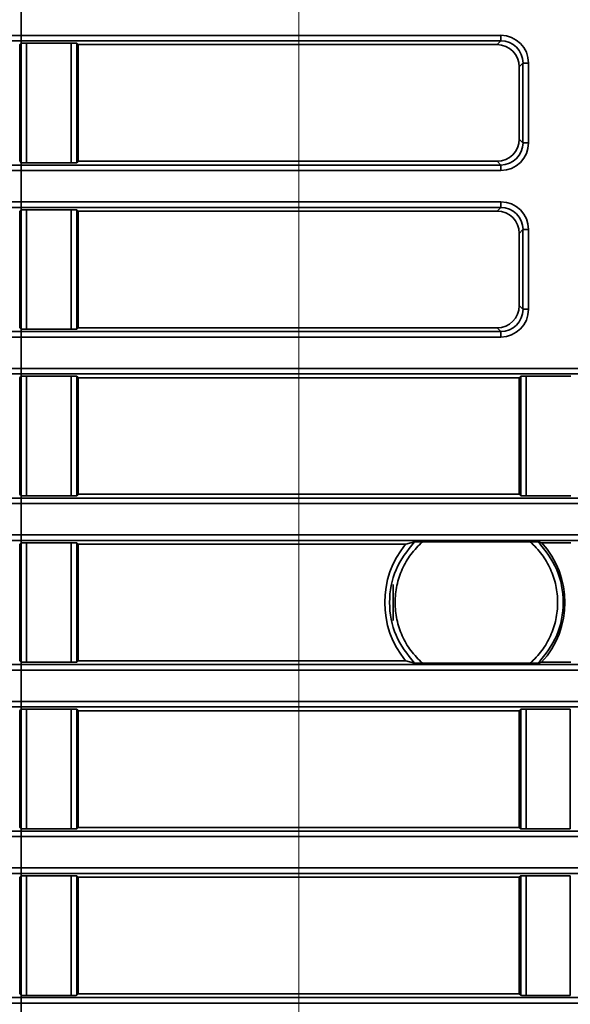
# Model space of a CAD drawing. Header units: millimetres. Extents: x 0 to 1118, y 0 to 864.
# Tile 214 of 250: x 930.19 to 936.39, y 482.19 to 493.27. Entities that reach past the tile are written whole.
import ezdxf

# ---------------------------------------------------------------- set-up
doc = ezdxf.new("R2010")
doc.units = ezdxf.units.MM
doc.linetypes.add('CENTERX2', pattern=[20.32, 12.7, -2.54, 2.54, -2.54])
doc.styles.add('SLDTEXTSTYLE0', font='TXT', dxfattribs={"width": 0.605})
doc.dimstyles.new('SLDDIMSTYLE3', dxfattribs={"dimtxt": 4.233333, "dimasz": 4.572, "dimexe": 0, "dimexo": 0.0625, "dimgap": 1.058333, "dimtad": 0, "dimtih": 1, "dimtoh": 1, "dimdec": 1, "dimlfac": 4, "dimrnd": 1e-09, "dimzin": 4, "dimdsep": 46, "dimtxsty": 'SLDTEXTSTYLE0', "dimsah": 1, "dimcen": 0.09, "dimadec": 0, "dimazin": 1, "dimtfac": 1, "dimtofl": 0, "dimtmove": 0, "dimatfit": 3, "dimfxl": 1, "dimfrac": 2, "dimtolj": 1, "dimtzin": 12, "dimarcsym": 0})
doc.dimstyles.new('SLDDIMSTYLE4', dxfattribs={"dimtxt": 4.233333, "dimasz": 4.572, "dimexe": 0, "dimexo": 0.0625, "dimgap": 1.058333, "dimtad": 0, "dimtih": 1, "dimtoh": 1, "dimdec": 1, "dimlfac": 4, "dimrnd": 1e-09, "dimzin": 12, "dimdsep": 46, "dimtxsty": 'SLDTEXTSTYLE0', "dimsah": 1, "dimcen": 0.09, "dimadec": 0, "dimazin": 3, "dimtfac": 1, "dimtmove": 0, "dimatfit": 0, "dimfxl": 1, "dimfrac": 2, "dimtolj": 1, "dimtzin": 12, "dimarcsym": 0})
doc.dimstyles.new('SLDDIMSTYLE7', dxfattribs={"dimtxt": 4.233333, "dimasz": 4.572, "dimexe": 0, "dimexo": 0.0625, "dimgap": 1.058333, "dimtad": 0, "dimtih": 1, "dimtoh": 1, "dimdec": 1, "dimlfac": 4, "dimrnd": 1e-09, "dimzin": 4, "dimdsep": 46, "dimtxsty": 'SLDTEXTSTYLE0', "dimsah": 1, "dimcen": 0.09, "dimadec": 0, "dimazin": 1, "dimtfac": 1, "dimtmove": 0, "dimatfit": 0, "dimfxl": 1, "dimfrac": 2, "dimtolj": 1, "dimtzin": 12, "dimarcsym": 0})

# ---------------------------------------------------------------- blocks, each defined once
blk = doc.blocks.new('_D_21')
at = {"color": 7, "linetype": 'Continuous', "lineweight": 0}
for p, q in [((934.937, 497.024), (1079.54, 497.024)), ((1077.94, 497.024), (1077.94, 476.868)), ((1085.54, 475.898), (1084.084, 475.898)), ((1084.084, 475.898), (1084.084, 469.401)), ((1093.624, 475.898), (1095.079, 475.898)), ((1095.079, 475.898), (1095.079, 469.401)), ((1084.084, 469.401), (1085.54, 469.401)), ((1095.079, 469.401), (1093.624, 469.401)), ((1077.94, 448.274), (1077.94, 468.431)), ((934.937, 448.274), (1079.54, 448.274))]:
    blk.add_line(p, q, dxfattribs=at)
at = {"color": 7, "linetype": 'Continuous', "lineweight": 18}
for points in [[(1077.94, 497.024), (1077.178, 492.452), (1078.702, 492.452)], [(1077.94, 448.274), (1078.702, 452.846), (1077.178, 452.846)]]:
    blk.add_solid(points, dxfattribs=at)
at = {"color": 7, "linetype": 'Continuous', "lineweight": 18, "char_height": 4.2333, "attachment_point": 1, "style": 'SLDTEXTSTYLE0'}
for s, insert in [('3X', (1059.346, 474.858)), ('195.0', (1068.077, 474.858)), ('7.7', (1085.54, 474.858))]:
    blk.add_mtext(s, dxfattribs=dict(at, insert=insert))
blk = doc.blocks.new('_D_22')
at = {"color": 7, "linetype": 'Continuous', "lineweight": 0}
for p, q in [((907.33, 477.629), (907.33, 487.154)), ((931.549, 477.629), (905.73, 477.629)), ((931.549, 467.67), (905.73, 467.67)), ((907.33, 458.649), (907.33, 467.67)), ((892.191, 461.898), (890.736, 461.898)), ((890.736, 461.898), (890.736, 455.401)), ((900.275, 461.898), (901.731, 461.898)), ((901.731, 461.898), (901.731, 455.401)), ((904.155, 458.649), (907.33, 458.649)), ((890.736, 455.401), (892.191, 455.401)), ((901.731, 455.401), (900.275, 455.401))]:
    blk.add_line(p, q, dxfattribs=at)
at = {"color": 7, "linetype": 'Continuous', "lineweight": 18}
for points in [[(907.33, 477.629), (908.092, 482.201), (906.568, 482.201)], [(907.33, 467.67), (906.568, 463.098), (908.092, 463.098)]]:
    blk.add_solid(points, dxfattribs=at)
at = {"color": 7, "linetype": 'Continuous', "lineweight": 18, "char_height": 4.2333, "attachment_point": 1, "style": 'SLDTEXTSTYLE0'}
for s, insert in [('39.8', (877.962, 460.858)), ('1.6', (892.191, 460.858))]:
    blk.add_mtext(s, dxfattribs=dict(at, insert=insert))
blk = doc.blocks.new('_D_24')
at = {"color": 7, "linetype": 'Continuous', "lineweight": 0}
for p, q in [((916.66, 520.499), (915.205, 520.499)), ((915.205, 520.499), (915.205, 514.002)), ((921.51, 520.499), (922.966, 520.499)), ((922.966, 520.499), (922.966, 514.002)), ((930.087, 442.887), (930.087, 518.851)), ((933.337, 449.874), (933.337, 518.851)), ((930.087, 517.25), (925.39, 517.25)), ((933.337, 517.25), (942.862, 517.25)), ((915.205, 514.002), (916.66, 514.002)), ((922.966, 514.002), (921.51, 514.002))]:
    blk.add_line(p, q, dxfattribs=at)
at = {"color": 7, "linetype": 'Continuous', "lineweight": 18}
for points in [[(930.087, 517.25), (925.515, 518.012), (925.515, 516.488)], [(933.337, 517.25), (937.909, 516.488), (937.909, 518.012)]]:
    blk.add_solid(points, dxfattribs=at)
at = {"color": 7, "linetype": 'Continuous', "lineweight": 18, "char_height": 4.2333, "attachment_point": 1, "style": 'SLDTEXTSTYLE0'}
for s, insert in [('13.0', (902.431, 519.459)), ('.5', (916.66, 519.459))]:
    blk.add_mtext(s, dxfattribs=dict(at, insert=insert))

msp = doc.modelspace()

# ---------------------------------------------------------------- linework, layer by layer
at = {"color": 7, "linetype": 'CENTERX2', "lineweight": 18}
msp.add_line((933.337, 448.274), (933.337, 497.024), dxfattribs=at)
at = {"color": 7, "linetype": 'Continuous', "lineweight": 35}
for p, q in [((930.212, 493.45), (930.212, 493.098)), ((930.212, 493.098), (930.212, 493.036)), ((930.212, 493.098), (935.612, 493.098)), ((935.612, 493.098), (935.612, 493.036)), ((930.195, 492.993), (930.195, 491.68)), ((930.211, 491.664), (930.211, 493.009)), ((930.212, 493.036), (930.212, 493.009)), ((935.612, 493.036), (930.212, 493.036)), ((930.273, 493.01), (930.776, 493.01)), ((930.273, 493.01), (930.273, 491.663)), ((930.776, 491.663), (930.776, 493.01)), ((930.838, 493.009), (930.854, 492.993)), ((930.838, 493.009), (930.838, 491.664)), ((935.57, 492.993), (930.854, 492.993)), ((930.854, 492.993), (930.854, 491.68)), ((935.57, 492.993), (935.612, 493.036)), ((935.862, 492.786), (935.82, 492.743)), ((935.82, 491.93), (935.82, 492.743)), ((935.862, 492.786), (935.925, 492.786)), ((935.862, 491.888), (935.862, 492.786)), ((935.925, 492.786), (935.925, 491.888)), ((935.82, 491.93), (935.862, 491.888)), ((935.862, 491.888), (935.925, 491.888)), ((930.212, 491.664), (930.212, 491.638)), ((930.212, 491.638), (930.212, 491.575)), ((930.212, 491.638), (935.612, 491.638)), ((930.776, 491.663), (930.273, 491.663)), ((930.854, 491.68), (930.838, 491.664)), ((935.57, 491.68), (930.854, 491.68)), ((935.612, 491.638), (935.57, 491.68)), ((935.612, 491.638), (935.612, 491.575)), ((930.212, 491.575), (930.212, 491.223)), ((935.612, 491.575), (930.212, 491.575)), ((930.212, 491.223), (930.212, 491.161)), ((930.212, 491.223), (935.612, 491.223)), ((930.212, 491.161), (930.212, 491.134)), ((935.612, 491.161), (930.212, 491.161)), ((935.57, 491.118), (935.612, 491.161)), ((935.612, 491.223), (935.612, 491.161)), ((930.195, 491.118), (930.195, 489.805)), ((930.211, 489.789), (930.211, 491.134)), ((930.273, 491.135), (930.776, 491.135)), ((930.273, 491.135), (930.273, 489.788)), ((930.776, 489.788), (930.776, 491.135)), ((930.838, 491.134), (930.854, 491.118)), ((930.838, 491.134), (930.838, 489.789)), ((935.57, 491.118), (930.854, 491.118)), ((930.854, 491.118), (930.854, 489.805)), ((935.862, 490.911), (935.82, 490.868)), ((935.82, 490.055), (935.82, 490.868)), ((935.862, 490.013), (935.862, 490.911)), ((935.862, 490.911), (935.925, 490.911)), ((935.925, 490.911), (935.925, 490.013)), ((935.82, 490.055), (935.862, 490.013)), ((935.862, 490.013), (935.925, 490.013)), ((930.212, 489.789), (930.212, 489.763)), ((930.212, 489.763), (930.212, 489.7)), ((930.212, 489.763), (935.612, 489.763)), ((930.776, 489.788), (930.273, 489.788)), ((930.854, 489.805), (930.838, 489.789)), ((935.57, 489.805), (930.854, 489.805)), ((935.612, 489.763), (935.57, 489.805)), ((935.612, 489.763), (935.612, 489.7)), ((930.212, 489.7), (930.212, 489.348)), ((935.612, 489.7), (930.212, 489.7)), ((930.212, 489.348), (930.212, 489.286)), ((930.212, 489.348), (1048.962, 489.348)), ((930.212, 489.286), (930.212, 489.259)), ((1048.962, 489.286), (930.212, 489.286)), ((930.195, 489.243), (930.195, 487.93)), ((930.211, 487.914), (930.211, 489.259)), ((930.273, 489.26), (930.776, 489.26)), ((930.273, 489.26), (930.273, 487.913)), ((930.776, 487.913), (930.776, 489.26)), ((930.838, 489.259), (930.854, 489.243)), ((930.838, 489.259), (930.838, 487.914)), ((935.82, 489.243), (930.854, 489.243)), ((930.854, 489.243), (930.854, 487.93)), ((935.82, 489.243), (935.836, 489.259)), ((935.82, 487.93), (935.82, 489.243)), ((935.836, 487.914), (935.836, 489.259)), ((935.898, 489.26), (936.401, 489.26)), ((935.898, 489.26), (935.898, 487.913)), ((930.212, 487.914), (930.212, 487.888)), ((930.212, 487.888), (930.212, 487.825)), ((930.212, 487.888), (1048.962, 487.888)), ((930.776, 487.913), (930.273, 487.913)), ((930.854, 487.93), (930.838, 487.914)), ((935.82, 487.93), (930.854, 487.93)), ((935.836, 487.914), (935.82, 487.93)), ((936.401, 487.913), (935.898, 487.913)), ((930.212, 487.825), (930.212, 487.473)), ((1048.962, 487.825), (930.212, 487.825)), ((930.211, 486.039), (930.211, 487.384)), ((930.212, 487.473), (930.212, 487.411)), ((930.212, 487.473), (1048.962, 487.473)), ((930.212, 487.411), (930.212, 487.384)), ((1048.962, 487.411), (930.212, 487.411)), ((930.273, 487.385), (930.776, 487.385)), ((930.273, 487.385), (930.273, 486.038)), ((930.776, 486.038), (930.776, 487.385)), ((930.838, 487.384), (930.854, 487.368)), ((930.838, 487.384), (930.838, 486.039)), ((934.541, 487.368), (934.639, 487.395)), ((935.944, 487.396), (934.73, 487.396)), ((936.035, 487.395), (936.072, 487.385)), ((936.072, 487.385), (936.401, 487.385)), ((930.195, 487.368), (930.195, 486.055)), ((934.541, 487.368), (930.854, 487.368)), ((930.854, 487.368), (930.854, 486.055)), ((934.4, 486.509), (934.4, 486.915)), ((930.854, 486.055), (930.838, 486.039)), ((934.541, 486.055), (930.854, 486.055)), ((934.639, 486.028), (934.541, 486.055)), ((930.212, 486.039), (930.212, 486.013)), ((930.212, 486.013), (930.212, 485.95)), ((930.212, 486.013), (1048.962, 486.013)), ((930.212, 485.95), (930.212, 485.598)), ((1048.962, 485.95), (930.212, 485.95)), ((930.776, 486.038), (930.273, 486.038)), ((934.73, 486.027), (935.944, 486.027)), ((936.072, 486.038), (936.035, 486.028)), ((936.401, 486.038), (936.072, 486.038)), ((930.211, 484.164), (930.211, 485.509)), ((930.212, 485.598), (930.212, 485.536)), ((930.212, 485.598), (1048.962, 485.598)), ((930.212, 485.536), (930.212, 485.509)), ((1048.962, 485.536), (930.212, 485.536)), ((930.273, 485.51), (930.776, 485.51)), ((930.273, 485.51), (930.273, 484.163)), ((930.776, 484.163), (930.776, 485.51)), ((930.838, 485.509), (930.854, 485.493)), ((930.838, 485.509), (930.838, 484.164)), ((935.82, 485.493), (935.836, 485.509)), ((935.836, 484.164), (935.836, 485.509)), ((935.898, 485.51), (936.395, 485.51)), ((935.898, 485.51), (935.898, 484.163)), ((936.395, 484.163), (936.395, 485.51)), ((930.195, 485.493), (930.195, 484.18)), ((935.82, 485.493), (930.854, 485.493)), ((930.854, 485.493), (930.854, 484.18)), ((935.82, 484.18), (935.82, 485.493)), ((930.854, 484.18), (930.838, 484.164)), ((935.82, 484.18), (930.854, 484.18)), ((935.836, 484.164), (935.82, 484.18)), ((930.212, 484.164), (930.212, 484.138)), ((930.212, 484.138), (930.212, 484.075)), ((930.212, 484.138), (1048.962, 484.138)), ((930.212, 484.075), (930.212, 483.723)), ((1048.962, 484.075), (930.212, 484.075)), ((930.776, 484.163), (930.273, 484.163)), ((936.395, 484.163), (935.898, 484.163)), ((930.195, 483.618), (930.195, 482.305)), ((930.211, 482.289), (930.211, 483.634)), ((930.212, 483.723), (930.212, 483.661)), ((930.212, 483.723), (1048.962, 483.723)), ((930.212, 483.661), (930.212, 483.634)), ((1048.962, 483.661), (930.212, 483.661)), ((930.273, 483.635), (930.776, 483.635)), ((930.273, 483.635), (930.273, 482.288)), ((930.776, 482.288), (930.776, 483.635)), ((930.838, 483.634), (930.854, 483.618)), ((930.838, 483.634), (930.838, 482.289)), ((935.82, 483.618), (930.854, 483.618)), ((930.854, 483.618), (930.854, 482.305)), ((935.82, 483.618), (935.836, 483.634)), ((935.82, 482.305), (935.82, 483.618)), ((935.836, 482.289), (935.836, 483.634)), ((935.898, 483.635), (936.395, 483.635)), ((935.898, 483.635), (935.898, 482.288)), ((936.395, 482.288), (936.395, 483.635)), ((930.212, 482.289), (930.212, 482.263)), ((930.776, 482.288), (930.273, 482.288)), ((930.854, 482.305), (930.838, 482.289)), ((935.82, 482.305), (930.854, 482.305)), ((935.836, 482.289), (935.82, 482.305)), ((936.395, 482.288), (935.898, 482.288)), ((930.212, 482.263), (930.212, 482.2)), ((930.212, 482.263), (1048.962, 482.263)), ((930.212, 482.2), (930.212, 481.848)), ((1048.962, 482.2), (930.212, 482.2))]:
    msp.add_line(p, q, dxfattribs=at)
at = {"color": 7, "linetype": 'Continuous', "lineweight": 35, "flags": 128}
for points in [[(930.195, 492.993), (930.203, 493.002), (930.211, 493.009)], [(930.195, 491.68), (930.203, 491.672), (930.211, 491.664)], [(930.195, 491.118), (930.203, 491.127), (930.211, 491.134)], [(930.195, 489.805), (930.203, 489.797), (930.211, 489.789)], [(930.195, 489.243), (930.203, 489.252), (930.211, 489.259)], [(930.195, 487.93), (930.203, 487.922), (930.211, 487.914)], [(930.195, 487.368), (930.203, 487.377), (930.211, 487.384)], [(930.195, 486.055), (930.203, 486.047), (930.211, 486.039)], [(930.195, 485.493), (930.203, 485.502), (930.211, 485.509)], [(930.195, 484.18), (930.203, 484.172), (930.211, 484.164)], [(930.195, 483.618), (930.203, 483.627), (930.211, 483.634)], [(930.195, 482.305), (930.203, 482.297), (930.211, 482.289)]]:
    msp.add_lwpolyline(points, dxfattribs=at)
at = {"color": 7, "linetype": 'Continuous', "lineweight": 35}
for radius, start, end in [(0.997, 317.4814, 42.5186), (1.032, 140.5025, 219.4975)]:
    msp.add_arc((935.337, 486.712), radius, start, end, dxfattribs=at)
for centre, major_axis, ratio, start_param, end_param in [((935.612, 492.786), (-0.221, -0.221), 0.999695, 2.356347, 3.926839), ((935.57, 492.743), (-0.177, -0.177), 0.999695, 2.356347, 3.926839), ((935.612, 492.786), (0.177, 0.177), 0.999543, 5.497939, 7.068431), ((935.57, 491.93), (0.177, -0.177), 0.999695, 5.497939, 7.068431), ((935.612, 491.888), (0.221, -0.221), 0.999695, 5.497939, 7.068431), ((935.612, 491.888), (0.177, -0.177), 0.999543, 5.497939, 7.068431), ((935.612, 490.911), (-0.221, -0.221), 0.999695, 2.356347, 3.926839), ((935.612, 490.911), (0.177, 0.177), 0.999543, 5.497939, 7.068431), ((935.57, 490.868), (-0.177, -0.177), 0.999695, 2.356347, 3.926839), ((935.57, 490.055), (0.177, -0.177), 0.999695, 5.497939, 7.068431), ((935.612, 490.013), (0.221, -0.221), 0.999695, 5.497939, 7.068431), ((935.612, 490.013), (0.177, -0.177), 0.999543, 5.497939, 7.068431)]:
    msp.add_ellipse(centre, major_axis=major_axis, ratio=ratio, start_param=start_param, end_param=end_param, dxfattribs=at)
for points, knots in [([(925.241, 493.097), (925.407, 493.098), (925.74, 493.098), (926.395, 493.098), (927.203, 493.098), (928.161, 493.098), (929.176, 493.098), (929.863, 493.098), (930.212, 493.098)], [0, 0, 0, 0, 0.136045, 0.274276, 0.455059, 0.641085, 0.818087, 1, 1, 1, 1]), ([(930.212, 493.036), (930.212, 493.036), (929.872, 493.036), (929.191, 493.036), (928.19, 493.036), (927.238, 493.035), (926.437, 493.035), (925.785, 493.035), (925.455, 493.035), (925.289, 493.035)], [0, 0, 0, 0, 0.000003, 0.179453, 0.358904, 0.542305, 0.725707, 0.862853, 1, 1, 1, 1]), ([(930.211, 493.009), (930.212, 493.01), (930.212, 493.01), (930.219, 493.01), (930.225, 493.01), (930.234, 493.01), (930.25, 493.01), (930.264, 493.01), (930.273, 493.01)], [0, 0, 0, 0, 0.28843, 0.401259, 0.499455, 0.597858, 0.710905, 1, 1, 1, 1]), ([(930.776, 493.01), (930.786, 493.01), (930.799, 493.01), (930.815, 493.01), (930.824, 493.01), (930.83, 493.01), (930.837, 493.01), (930.838, 493.01), (930.838, 493.009)], [0, 0, 0, 0, 0.2884532, 0.4012743, 0.4994506, 0.5978481, 0.7108943, 1, 1, 1, 1]), ([(925.289, 491.638), (925.455, 491.638), (925.785, 491.638), (926.437, 491.638), (927.238, 491.638), (928.19, 491.638), (929.191, 491.638), (929.872, 491.638), (930.212, 491.638), (930.212, 491.638)], [0, 0, 0, 0, 0.137147, 0.274293, 0.457695, 0.641096, 0.820547, 0.999997, 1, 1, 1, 1]), ([(930.273, 491.663), (930.264, 491.663), (930.25, 491.663), (930.234, 491.663), (930.225, 491.663), (930.219, 491.663), (930.212, 491.664), (930.212, 491.664), (930.211, 491.664)], [0, 0, 0, 0, 0.288453, 0.401276, 0.499451, 0.597875, 0.710928, 1, 1, 1, 1]), ([(930.838, 491.664), (930.838, 491.664), (930.837, 491.664), (930.831, 491.663), (930.824, 491.663), (930.815, 491.663), (930.799, 491.663), (930.786, 491.663), (930.776, 491.663)], [0, 0, 0, 0, 0.288462, 0.401284, 0.499453, 0.597858, 0.710904, 1, 1, 1, 1]), ([(930.212, 491.575), (929.873, 491.575), (929.185, 491.575), (928.179, 491.575), (927.212, 491.575), (926.406, 491.576), (925.743, 491.576), (925.409, 491.576), (925.241, 491.576)], [0, 0, 0, 0, 0.177003, 0.358915, 0.539698, 0.725724, 0.861769, 1, 1, 1, 1]), ([(925.241, 491.222), (925.407, 491.223), (925.74, 491.223), (926.395, 491.223), (927.203, 491.223), (928.161, 491.223), (929.176, 491.223), (929.863, 491.223), (930.212, 491.223)], [0, 0, 0, 0, 0.136045, 0.274276, 0.455059, 0.641085, 0.818087, 1, 1, 1, 1]), ([(930.212, 491.161), (930.212, 491.161), (929.872, 491.161), (929.191, 491.161), (928.19, 491.161), (927.238, 491.16), (926.437, 491.16), (925.785, 491.16), (925.455, 491.16), (925.289, 491.16)], [0, 0, 0, 0, 0.0000026, 0.1794532, 0.3589037, 0.5423052, 0.7257069, 0.8628533, 1, 1, 1, 1]), ([(930.211, 491.134), (930.212, 491.135), (930.212, 491.135), (930.219, 491.135), (930.225, 491.135), (930.234, 491.135), (930.25, 491.135), (930.264, 491.135), (930.273, 491.135)], [0, 0, 0, 0, 0.28843, 0.401259, 0.499455, 0.597858, 0.710905, 1, 1, 1, 1]), ([(930.776, 491.135), (930.786, 491.135), (930.799, 491.135), (930.815, 491.135), (930.824, 491.135), (930.83, 491.135), (930.837, 491.135), (930.838, 491.135), (930.838, 491.134)], [0, 0, 0, 0, 0.288453, 0.401274, 0.499451, 0.597848, 0.710894, 1, 1, 1, 1]), ([(925.289, 489.763), (925.455, 489.763), (925.785, 489.763), (926.437, 489.763), (927.238, 489.763), (928.19, 489.763), (929.191, 489.763), (929.872, 489.763), (930.212, 489.763), (930.212, 489.763)], [0, 0, 0, 0, 0.137147, 0.274293, 0.457695, 0.641096, 0.820547, 0.999997, 1, 1, 1, 1]), ([(930.273, 489.788), (930.264, 489.788), (930.25, 489.788), (930.234, 489.788), (930.225, 489.788), (930.219, 489.788), (930.212, 489.789), (930.212, 489.789), (930.211, 489.789)], [0, 0, 0, 0, 0.2884526, 0.4012756, 0.499451, 0.5978751, 0.7109275, 1, 1, 1, 1]), ([(930.838, 489.789), (930.838, 489.789), (930.837, 489.789), (930.831, 489.788), (930.824, 489.788), (930.815, 489.788), (930.799, 489.788), (930.786, 489.788), (930.776, 489.788)], [0, 0, 0, 0, 0.288462, 0.401284, 0.499453, 0.597858, 0.710904, 1, 1, 1, 1]), ([(930.212, 489.7), (929.873, 489.7), (929.185, 489.7), (928.179, 489.7), (927.212, 489.7), (926.406, 489.701), (925.743, 489.701), (925.409, 489.701), (925.241, 489.701)], [0, 0, 0, 0, 0.177003, 0.358915, 0.539698, 0.725724, 0.861769, 1, 1, 1, 1]), ([(925.241, 489.347), (925.407, 489.348), (925.74, 489.348), (926.395, 489.348), (927.203, 489.348), (928.161, 489.348), (929.176, 489.348), (929.863, 489.348), (930.212, 489.348)], [0, 0, 0, 0, 0.136045, 0.274276, 0.455059, 0.641085, 0.818087, 1, 1, 1, 1]), ([(930.212, 489.286), (930.212, 489.286), (929.872, 489.286), (929.191, 489.286), (928.19, 489.286), (927.238, 489.285), (926.437, 489.285), (925.785, 489.285), (925.455, 489.285), (925.289, 489.285)], [0, 0, 0, 0, 0.000003, 0.179453, 0.358904, 0.542305, 0.725707, 0.862853, 1, 1, 1, 1]), ([(930.211, 489.259), (930.212, 489.26), (930.212, 489.26), (930.219, 489.26), (930.225, 489.26), (930.234, 489.26), (930.25, 489.26), (930.264, 489.26), (930.273, 489.26)], [0, 0, 0, 0, 0.28843, 0.401259, 0.499455, 0.597858, 0.710905, 1, 1, 1, 1]), ([(930.776, 489.26), (930.786, 489.26), (930.799, 489.26), (930.815, 489.26), (930.824, 489.26), (930.83, 489.26), (930.837, 489.26), (930.838, 489.26), (930.838, 489.259)], [0, 0, 0, 0, 0.288453, 0.401274, 0.499451, 0.597848, 0.710894, 1, 1, 1, 1]), ([(935.836, 489.259), (935.837, 489.26), (935.837, 489.26), (935.844, 489.26), (935.85, 489.26), (935.859, 489.26), (935.875, 489.26), (935.889, 489.26), (935.898, 489.26)], [0, 0, 0, 0, 0.288462, 0.401284, 0.499453, 0.597858, 0.710904, 1, 1, 1, 1]), ([(925.289, 487.888), (925.455, 487.888), (925.785, 487.888), (926.437, 487.888), (927.238, 487.888), (928.19, 487.888), (929.191, 487.888), (929.872, 487.888), (930.212, 487.888), (930.212, 487.888)], [0, 0, 0, 0, 0.137147, 0.274293, 0.457695, 0.641096, 0.820547, 0.999997, 1, 1, 1, 1]), ([(930.273, 487.913), (930.264, 487.913), (930.25, 487.913), (930.234, 487.913), (930.225, 487.913), (930.219, 487.913), (930.212, 487.914), (930.212, 487.914), (930.211, 487.914)], [0, 0, 0, 0, 0.288453, 0.401276, 0.499451, 0.597875, 0.710928, 1, 1, 1, 1]), ([(930.838, 487.914), (930.838, 487.914), (930.837, 487.914), (930.831, 487.913), (930.824, 487.913), (930.815, 487.913), (930.799, 487.913), (930.786, 487.913), (930.776, 487.913)], [0, 0, 0, 0, 0.2884624, 0.4012842, 0.4994532, 0.5978581, 0.7109036, 1, 1, 1, 1]), ([(935.898, 487.913), (935.889, 487.913), (935.875, 487.913), (935.859, 487.913), (935.85, 487.913), (935.844, 487.913), (935.837, 487.914), (935.837, 487.914), (935.836, 487.914)], [0, 0, 0, 0, 0.288453, 0.401274, 0.499451, 0.597848, 0.710894, 1, 1, 1, 1]), ([(930.212, 487.825), (929.873, 487.825), (929.185, 487.825), (928.179, 487.825), (927.212, 487.825), (926.406, 487.826), (925.743, 487.826), (925.409, 487.826), (925.241, 487.826)], [0, 0, 0, 0, 0.177003, 0.358915, 0.539698, 0.725724, 0.861769, 1, 1, 1, 1]), ([(925.241, 487.472), (925.407, 487.473), (925.74, 487.473), (926.395, 487.473), (927.203, 487.473), (928.161, 487.473), (929.176, 487.473), (929.863, 487.473), (930.212, 487.473)], [0, 0, 0, 0, 0.136045, 0.274276, 0.455059, 0.641085, 0.818087, 1, 1, 1, 1]), ([(930.212, 487.411), (930.212, 487.411), (929.872, 487.411), (929.191, 487.411), (928.19, 487.411), (927.238, 487.41), (926.437, 487.41), (925.785, 487.41), (925.455, 487.41), (925.289, 487.41)], [0, 0, 0, 0, 0.000003, 0.179453, 0.358904, 0.542305, 0.725707, 0.862853, 1, 1, 1, 1]), ([(930.211, 487.384), (930.212, 487.385), (930.212, 487.385), (930.219, 487.385), (930.225, 487.385), (930.234, 487.385), (930.25, 487.385), (930.264, 487.385), (930.273, 487.385)], [0, 0, 0, 0, 0.2884303, 0.4012586, 0.4994545, 0.5978581, 0.7109052, 1, 1, 1, 1]), ([(930.776, 487.385), (930.786, 487.385), (930.799, 487.385), (930.815, 487.385), (930.824, 487.385), (930.83, 487.385), (930.837, 487.385), (930.838, 487.385), (930.838, 487.384)], [0, 0, 0, 0, 0.2884532, 0.4012743, 0.4994506, 0.5978481, 0.7108943, 1, 1, 1, 1]), ([(934.73, 487.396), (934.685, 487.351), (934.593, 487.259), (934.497, 487.089), (934.435, 486.905), (934.416, 486.712), (934.435, 486.518), (934.497, 486.334), (934.593, 486.164), (934.685, 486.073), (934.73, 486.027)], [0, 0, 0, 0, 0.1251998, 0.2499901, 0.3750364, 0.4999986, 0.6248389, 0.7500071, 0.8747384, 1, 1, 1, 1]), ([(934.639, 487.395), (934.639, 487.395), (934.641, 487.396), (934.647, 487.396), (934.656, 487.396), (934.672, 487.396), (934.697, 487.396), (934.718, 487.396), (934.73, 487.396)], [0, 0, 0, 0, 0.145107, 0.270619, 0.385086, 0.499564, 0.706483, 1, 1, 1, 1]), ([(935.944, 487.396), (935.956, 487.396), (935.977, 487.396), (936.003, 487.396), (936.018, 487.396), (936.027, 487.396), (936.033, 487.396), (936.035, 487.395), (936.035, 487.395)], [0, 0, 0, 0, 0.294317, 0.501672, 0.615751, 0.729933, 0.855191, 1, 1, 1, 1]), ([(935.944, 486.027), (935.989, 486.073), (936.081, 486.164), (936.177, 486.334), (936.239, 486.518), (936.258, 486.712), (936.239, 486.905), (936.177, 487.089), (936.081, 487.259), (935.99, 487.351), (935.944, 487.396)], [0, 0, 0, 0, 0.1251998, 0.2499901, 0.3750364, 0.4999986, 0.6248389, 0.7500071, 0.8747384, 1, 1, 1, 1]), ([(930.212, 485.95), (929.873, 485.95), (929.185, 485.95), (928.179, 485.95), (927.212, 485.95), (926.406, 485.951), (925.743, 485.951), (925.409, 485.951), (925.241, 485.951)], [0, 0, 0, 0, 0.177003, 0.358915, 0.539698, 0.725724, 0.861769, 1, 1, 1, 1]), ([(925.289, 486.013), (925.455, 486.013), (925.785, 486.013), (926.437, 486.013), (927.238, 486.013), (928.19, 486.013), (929.191, 486.013), (929.872, 486.013), (930.212, 486.013), (930.212, 486.013)], [0, 0, 0, 0, 0.137147, 0.274293, 0.457695, 0.641096, 0.820547, 0.999997, 1, 1, 1, 1]), ([(930.273, 486.038), (930.264, 486.038), (930.25, 486.038), (930.234, 486.038), (930.225, 486.038), (930.219, 486.038), (930.212, 486.039), (930.212, 486.039), (930.211, 486.039)], [0, 0, 0, 0, 0.288453, 0.401276, 0.499451, 0.597875, 0.710928, 1, 1, 1, 1]), ([(930.838, 486.039), (930.838, 486.039), (930.837, 486.039), (930.831, 486.038), (930.824, 486.038), (930.815, 486.038), (930.799, 486.038), (930.786, 486.038), (930.776, 486.038)], [0, 0, 0, 0, 0.288462, 0.401284, 0.499453, 0.597858, 0.710904, 1, 1, 1, 1]), ([(934.73, 486.027), (934.718, 486.027), (934.697, 486.027), (934.672, 486.027), (934.656, 486.027), (934.647, 486.027), (934.641, 486.028), (934.639, 486.028), (934.639, 486.028)], [0, 0, 0, 0, 0.294317, 0.501672, 0.615751, 0.729933, 0.855191, 1, 1, 1, 1]), ([(936.035, 486.028), (936.035, 486.028), (936.033, 486.028), (936.027, 486.027), (936.018, 486.027), (936.002, 486.027), (935.977, 486.027), (935.956, 486.027), (935.944, 486.027)], [0, 0, 0, 0, 0.145107, 0.270619, 0.385086, 0.499564, 0.706483, 1, 1, 1, 1]), ([(925.241, 485.597), (925.407, 485.598), (925.74, 485.598), (926.395, 485.598), (927.203, 485.598), (928.161, 485.598), (929.176, 485.598), (929.863, 485.598), (930.212, 485.598)], [0, 0, 0, 0, 0.136045, 0.274276, 0.455059, 0.641085, 0.818087, 1, 1, 1, 1]), ([(930.212, 485.536), (930.212, 485.536), (929.872, 485.536), (929.191, 485.536), (928.19, 485.536), (927.238, 485.535), (926.437, 485.535), (925.785, 485.535), (925.455, 485.535), (925.289, 485.535)], [0, 0, 0, 0, 0.000003, 0.179453, 0.358904, 0.542305, 0.725707, 0.862853, 1, 1, 1, 1]), ([(930.211, 485.509), (930.212, 485.51), (930.212, 485.51), (930.219, 485.51), (930.225, 485.51), (930.234, 485.51), (930.25, 485.51), (930.264, 485.51), (930.273, 485.51)], [0, 0, 0, 0, 0.28843, 0.401259, 0.499455, 0.597858, 0.710905, 1, 1, 1, 1]), ([(930.776, 485.51), (930.786, 485.51), (930.799, 485.51), (930.815, 485.51), (930.824, 485.51), (930.83, 485.51), (930.837, 485.51), (930.838, 485.51), (930.838, 485.509)], [0, 0, 0, 0, 0.288453, 0.401274, 0.499451, 0.597848, 0.710894, 1, 1, 1, 1]), ([(935.836, 485.509), (935.837, 485.51), (935.837, 485.51), (935.844, 485.51), (935.85, 485.51), (935.859, 485.51), (935.875, 485.51), (935.889, 485.51), (935.898, 485.51)], [0, 0, 0, 0, 0.2884624, 0.4012842, 0.4994532, 0.5978581, 0.7109036, 1, 1, 1, 1]), ([(930.212, 484.075), (929.873, 484.075), (929.185, 484.075), (928.179, 484.075), (927.212, 484.075), (926.406, 484.076), (925.743, 484.076), (925.409, 484.076), (925.241, 484.076)], [0, 0, 0, 0, 0.1770027, 0.3589155, 0.5396984, 0.7257239, 0.8617694, 1, 1, 1, 1]), ([(925.289, 484.138), (925.455, 484.138), (925.785, 484.138), (926.437, 484.138), (927.238, 484.138), (928.19, 484.138), (929.191, 484.138), (929.872, 484.138), (930.212, 484.138), (930.212, 484.138)], [0, 0, 0, 0, 0.137147, 0.274293, 0.457695, 0.641096, 0.820547, 0.999997, 1, 1, 1, 1]), ([(930.273, 484.163), (930.264, 484.163), (930.25, 484.163), (930.234, 484.163), (930.225, 484.163), (930.219, 484.163), (930.212, 484.164), (930.212, 484.164), (930.211, 484.164)], [0, 0, 0, 0, 0.288453, 0.401276, 0.499451, 0.597875, 0.710928, 1, 1, 1, 1]), ([(930.838, 484.164), (930.838, 484.164), (930.837, 484.164), (930.831, 484.163), (930.824, 484.163), (930.815, 484.163), (930.799, 484.163), (930.786, 484.163), (930.776, 484.163)], [0, 0, 0, 0, 0.288462, 0.401284, 0.499453, 0.597858, 0.710904, 1, 1, 1, 1]), ([(935.898, 484.163), (935.889, 484.163), (935.875, 484.163), (935.859, 484.163), (935.85, 484.163), (935.844, 484.163), (935.837, 484.164), (935.837, 484.164), (935.836, 484.164)], [0, 0, 0, 0, 0.2884532, 0.4012743, 0.4994506, 0.5978481, 0.7108943, 1, 1, 1, 1]), ([(925.241, 483.722), (925.407, 483.723), (925.74, 483.723), (926.395, 483.723), (927.203, 483.723), (928.161, 483.723), (929.176, 483.723), (929.863, 483.723), (930.212, 483.723)], [0, 0, 0, 0, 0.136045, 0.274276, 0.455059, 0.641085, 0.818087, 1, 1, 1, 1]), ([(930.212, 483.661), (930.212, 483.661), (929.872, 483.661), (929.191, 483.661), (928.19, 483.661), (927.238, 483.66), (926.437, 483.66), (925.785, 483.66), (925.455, 483.66), (925.289, 483.66)], [0, 0, 0, 0, 0.000003, 0.179453, 0.358904, 0.542305, 0.725707, 0.862853, 1, 1, 1, 1]), ([(930.211, 483.634), (930.212, 483.635), (930.212, 483.635), (930.219, 483.635), (930.225, 483.635), (930.234, 483.635), (930.25, 483.635), (930.264, 483.635), (930.273, 483.635)], [0, 0, 0, 0, 0.28843, 0.401259, 0.499455, 0.597858, 0.710905, 1, 1, 1, 1]), ([(930.776, 483.635), (930.786, 483.635), (930.799, 483.635), (930.815, 483.635), (930.824, 483.635), (930.83, 483.635), (930.837, 483.635), (930.838, 483.635), (930.838, 483.634)], [0, 0, 0, 0, 0.288453, 0.401274, 0.499451, 0.597848, 0.710894, 1, 1, 1, 1]), ([(935.836, 483.634), (935.837, 483.635), (935.837, 483.635), (935.844, 483.635), (935.85, 483.635), (935.859, 483.635), (935.875, 483.635), (935.889, 483.635), (935.898, 483.635)], [0, 0, 0, 0, 0.288462, 0.401284, 0.499453, 0.597858, 0.710904, 1, 1, 1, 1]), ([(930.273, 482.288), (930.264, 482.288), (930.25, 482.288), (930.234, 482.288), (930.225, 482.288), (930.219, 482.288), (930.212, 482.289), (930.212, 482.289), (930.211, 482.289)], [0, 0, 0, 0, 0.2884526, 0.4012756, 0.499451, 0.5978751, 0.7109275, 1, 1, 1, 1]), ([(930.838, 482.289), (930.838, 482.289), (930.837, 482.289), (930.831, 482.288), (930.824, 482.288), (930.815, 482.288), (930.799, 482.288), (930.786, 482.288), (930.776, 482.288)], [0, 0, 0, 0, 0.2884624, 0.4012842, 0.4994532, 0.5978581, 0.7109036, 1, 1, 1, 1]), ([(935.898, 482.288), (935.889, 482.288), (935.875, 482.288), (935.859, 482.288), (935.85, 482.288), (935.844, 482.288), (935.837, 482.289), (935.837, 482.289), (935.836, 482.289)], [0, 0, 0, 0, 0.288453, 0.401274, 0.499451, 0.597848, 0.710894, 1, 1, 1, 1]), ([(930.212, 482.2), (929.873, 482.2), (929.185, 482.2), (928.179, 482.2), (927.212, 482.2), (926.406, 482.201), (925.743, 482.201), (925.409, 482.201), (925.241, 482.201)], [0, 0, 0, 0, 0.177003, 0.358915, 0.539698, 0.725724, 0.861769, 1, 1, 1, 1]), ([(925.289, 482.263), (925.455, 482.263), (925.785, 482.263), (926.437, 482.263), (927.238, 482.263), (928.19, 482.263), (929.191, 482.263), (929.872, 482.263), (930.212, 482.263), (930.212, 482.263)], [0, 0, 0, 0, 0.1371467, 0.2742931, 0.4576948, 0.6410963, 0.8205468, 0.9999974, 1, 1, 1, 1])]:
    msp.add_open_spline(points, degree=3, knots=knots, dxfattribs=at)
for points in [[(934.639, 486.028), (934.561, 486.128), (934.404, 486.329), (934.338, 486.712), (934.404, 487.095), (934.561, 487.295), (934.639, 487.395)], [(936.035, 487.395), (936.114, 487.295), (936.27, 487.095), (936.337, 486.712), (936.27, 486.329), (936.114, 486.128), (936.035, 486.028)]]:
    msp.add_open_spline(points, degree=3, dxfattribs=at)

# ---------------------------------------------------------------- dimensions: what is measured, and where the dimension line sits
at = {"color": 7, "linetype": 'Continuous', "lineweight": 18}
dim = msp.add_linear_dim(base=(933.337, 517.25), p1=(930.087, 441.287), p2=(933.337, 448.274), dimstyle='SLDDIMSTYLE7', dxfattribs=at)
dim.commit()
dim.dimension.update_dxf_attribs({"geometry": '_D_24', "text_midpoint": (913.426, 517.25), "dimtype": 160})
dim = msp.add_linear_dim(base=(1077.94, 448.274), p1=(933.337, 497.024), p2=(933.337, 448.274), angle=90, text='3X <>', dimstyle='SLDDIMSTYLE3', dxfattribs=at)
dim.commit()
dim.dimension.update_dxf_attribs({"geometry": '_D_21', "text_midpoint": (1077.94, 472.649), "dimtype": 160})
dim = msp.add_linear_dim(base=(907.33, 477.629), p1=(933.15, 467.67), p2=(933.15, 477.629), angle=90, dimstyle='SLDDIMSTYLE4', dxfattribs=at)
dim.commit()
dim.dimension.update_dxf_attribs({"geometry": '_D_22', "text_midpoint": (907.33, 458.649), "dimtype": 160})

doc.saveas('drawing.dxf')
